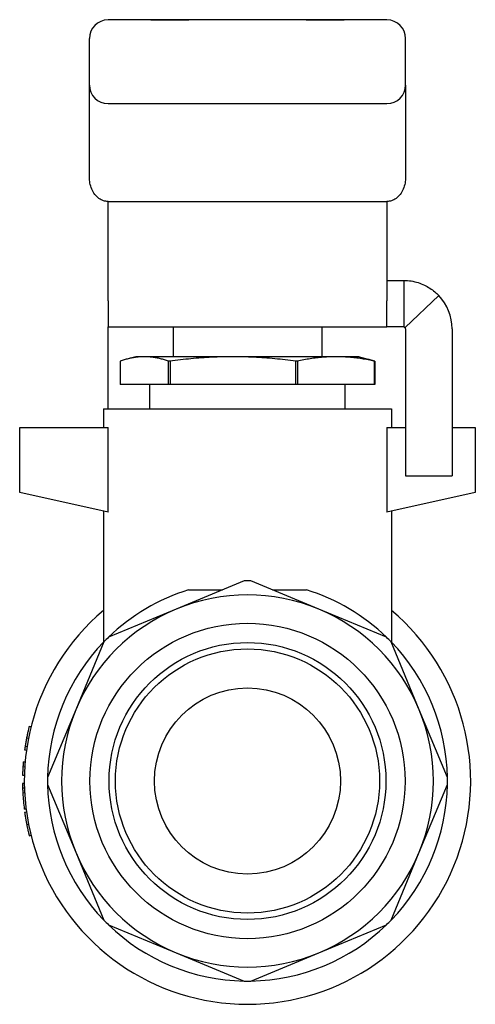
# Model space of a CAD drawing. Header units: millimetres. Extents: x 55 to 3742, y 83 to 332.
# Tile 14 of 14: x 419 to 444, y 205 to 258. Entities that reach past the tile are written whole.
import ezdxf

# ---------------------------------------------------------------- set-up
doc = ezdxf.new("R2010")
doc.units = ezdxf.units.MM
doc.layers.add('DETAIL', color=2, linetype='Continuous')

msp = doc.modelspace()

# ---------------------------------------------------------------- linework, layer by layer
at = {"layer": 'DETAIL'}
for p, q in [((439.091, 258.13), (424.091, 258.13)), ((424.745, 258.14), (424.388, 258.14)), ((424.388, 258.14), (424.388, 258.13)), ((424.764, 258.14), (424.745, 258.14)), ((424.745, 258.14), (424.745, 258.13)), ((426.264, 258.14), (424.764, 258.14)), ((424.764, 258.14), (424.764, 258.13)), ((426.292, 258.14), (426.264, 258.14)), ((426.264, 258.14), (426.264, 258.13)), ((426.312, 258.14), (426.292, 258.14)), ((426.292, 258.14), (426.292, 258.13)), ((426.312, 258.14), (426.312, 258.13)), ((426.398, 258.13), (426.398, 258.14)), ((426.398, 258.14), (428.323, 258.14)), ((428.323, 258.13), (428.323, 258.14)), ((428.323, 258.14), (428.44, 258.14)), ((428.44, 258.13), (428.44, 258.14)), ((434.742, 258.14), (428.44, 258.14)), ((434.742, 258.13), (434.742, 258.14)), ((434.742, 258.14), (434.859, 258.14)), ((434.859, 258.13), (434.859, 258.14)), ((434.859, 258.14), (436.785, 258.14)), ((436.785, 258.13), (436.785, 258.14)), ((423.091, 254.63), (423.091, 257.13)), ((440.091, 254.63), (440.091, 257.13)), ((423.091, 253.811), (423.091, 254.63)), ((440.091, 254.63), (440.091, 253.811)), ((423.091, 249.677), (423.091, 253.811)), ((424.091, 253.63), (439.091, 253.63)), ((440.091, 253.811), (440.091, 249.677)), ((424.091, 248.372), (439.091, 248.372)), ((424.091, 243.034), (424.091, 248.372)), ((439.091, 248.372), (439.091, 243.034)), ((439.091, 244.13), (439.991, 244.13)), ((439.991, 244.13), (439.991, 242.528)), ((424.091, 243.034), (424.091, 241.63)), ((439.091, 241.63), (439.091, 243.034)), ((440.064, 241.599), (441.883, 243.314)), ((439.991, 242.528), (439.991, 241.63)), ((424.091, 241.53), (424.091, 241.63)), ((424.091, 241.63), (439.091, 241.63)), ((424.091, 237.23), (424.091, 241.53)), ((427.591, 241.63), (427.591, 240.03)), ((435.591, 241.63), (435.591, 240.03)), ((439.991, 241.63), (439.091, 241.63)), ((440.091, 241.53), (440.091, 233.631)), ((442.591, 241.53), (442.591, 233.631)), ((424.744, 239.789), (424.744, 238.53)), ((425.591, 240.03), (425.098, 239.898)), ((426.046, 240.03), (425.591, 240.03)), ((430.805, 240.03), (426.046, 240.03)), ((427.349, 238.53), (427.349, 239.789)), ((427.427, 239.789), (427.349, 239.789)), ((427.427, 239.789), (427.427, 238.53)), ((436.349, 240.03), (430.805, 240.03)), ((434.182, 238.53), (434.182, 239.789)), ((434.273, 239.789), (434.182, 239.789)), ((434.273, 239.789), (434.273, 238.53)), ((437.591, 240.03), (436.349, 240.03)), ((437.591, 240.03), (438.084, 239.898)), ((438.425, 238.53), (438.425, 239.789)), ((438.438, 239.789), (438.425, 239.789)), ((438.438, 239.789), (438.438, 238.53)), ((427.349, 238.53), (424.744, 238.53)), ((426.341, 237.23), (426.341, 238.53)), ((427.427, 238.53), (427.349, 238.53)), ((434.182, 238.53), (427.427, 238.53)), ((434.273, 238.53), (434.182, 238.53)), ((438.425, 238.53), (434.273, 238.53)), ((436.841, 237.23), (436.841, 238.53)), ((438.438, 238.53), (438.425, 238.53)), ((423.841, 237.23), (439.341, 237.23)), ((423.841, 237.23), (423.841, 236.23)), ((439.341, 237.23), (439.341, 236.23)), ((419.341, 236.23), (424.103, 236.23)), ((419.341, 232.73), (419.341, 236.23)), ((424.103, 231.672), (424.103, 236.23)), ((439.078, 236.23), (440.091, 236.23)), ((439.078, 236.23), (439.078, 231.672)), ((442.591, 236.23), (443.841, 236.23)), ((443.841, 236.23), (443.841, 232.73)), ((440.091, 233.631), (442.591, 233.631)), ((424.103, 231.672), (419.341, 232.73)), ((443.841, 232.73), (439.078, 231.672)), ((423.841, 231.73), (423.841, 224.68)), ((439.341, 231.73), (439.341, 224.68)), ((431.409, 227.979), (427.764, 226.469)), ((435.418, 226.469), (431.773, 227.979)), ((427.764, 226.469), (424.119, 224.959)), ((439.062, 224.959), (435.418, 226.469)), ((423.862, 224.702), (422.352, 221.057)), ((440.83, 221.057), (439.32, 224.702)), ((422.352, 221.057), (420.843, 217.412)), ((442.339, 217.412), (440.83, 221.057)), ((419.854, 220.174), (419.951, 220.149)), ((419.636, 219.099), (419.735, 219.084)), ((419.714, 219.543), (419.812, 219.524)), ((419.607, 218.905), (419.707, 218.892)), ((419.516, 218.005), (419.616, 217.999)), ((419.535, 218.263), (419.635, 218.255)), ((419.495, 217.54), (419.595, 217.538)), ((419.592, 217.102), (419.492, 217.101)), ((420.843, 217.048), (422.352, 213.403)), ((440.83, 213.403), (442.339, 217.048)), ((419.597, 216.846), (419.497, 216.842)), ((419.608, 216.59), (419.508, 216.584)), ((419.686, 215.721), (419.587, 215.709)), ((419.607, 215.555), (419.707, 215.569)), ((419.718, 214.899), (419.816, 214.918)), ((419.854, 214.287), (419.951, 214.311)), ((422.352, 213.403), (423.862, 209.759)), ((439.32, 209.759), (440.83, 213.403)), ((424.119, 209.501), (427.764, 207.991)), ((435.418, 207.991), (439.062, 209.501)), ((427.764, 207.991), (431.409, 206.482)), ((431.773, 206.482), (435.418, 207.991))]:
    msp.add_line(p, q, dxfattribs=at)
at = {"layer": 'DETAIL', "flags": 128}
for points in [[(424.091, 248.372), (424.031, 248.374), (423.971, 248.381), (423.909, 248.394), (423.847, 248.411), (423.785, 248.435), (423.723, 248.464), (423.662, 248.498), (423.602, 248.539), (423.544, 248.585), (423.488, 248.636), (423.434, 248.693), (423.384, 248.754), (423.337, 248.82), (423.293, 248.89), (423.254, 248.963), (423.219, 249.039), (423.188, 249.117), (423.161, 249.197), (423.139, 249.278), (423.121, 249.359), (423.108, 249.44), (423.098, 249.52), (423.093, 249.599), (423.091, 249.677)], [(440.091, 249.677), (440.089, 249.599), (440.084, 249.52), (440.074, 249.44), (440.061, 249.359), (440.043, 249.278), (440.021, 249.197), (439.994, 249.117), (439.963, 249.039), (439.928, 248.963), (439.889, 248.89), (439.845, 248.82), (439.798, 248.754), (439.748, 248.693), (439.694, 248.636), (439.638, 248.585), (439.58, 248.539), (439.52, 248.498), (439.459, 248.464), (439.397, 248.435), (439.335, 248.411), (439.273, 248.394), (439.211, 248.381), (439.151, 248.374), (439.091, 248.372)], [(439.991, 244.13), (440.094, 244.128), (440.196, 244.122), (440.295, 244.112), (440.393, 244.099), (440.488, 244.082), (440.582, 244.062), (440.674, 244.039), (440.763, 244.012), (440.851, 243.983), (440.936, 243.951), (441.019, 243.917), (441.1, 243.88), (441.179, 243.841), (441.255, 243.8), (441.329, 243.758), (441.401, 243.713), (441.47, 243.667), (441.536, 243.619), (441.601, 243.571), (441.662, 243.521), (441.721, 243.47), (441.778, 243.419), (441.832, 243.366), (441.883, 243.314)], [(439.991, 241.63), (439.995, 241.63), (439.999, 241.63), (440.003, 241.63), (440.007, 241.629), (440.01, 241.628), (440.014, 241.628), (440.017, 241.627), (440.021, 241.626), (440.024, 241.625), (440.028, 241.623), (440.031, 241.622), (440.034, 241.621), (440.037, 241.619), (440.04, 241.617), (440.043, 241.616), (440.045, 241.614), (440.048, 241.612), (440.051, 241.611), (440.053, 241.609), (440.055, 241.607), (440.058, 241.605), (440.06, 241.603), (440.062, 241.601), (440.064, 241.599)], [(426.046, 240.03), (425.992, 240.03), (425.938, 240.028), (425.884, 240.026), (425.829, 240.023), (425.775, 240.019), (425.721, 240.014), (425.667, 240.008), (425.612, 240.001), (425.558, 239.994), (425.504, 239.985), (425.45, 239.976), (425.395, 239.966), (425.341, 239.955), (425.287, 239.944), (425.233, 239.931), (425.178, 239.918), (425.124, 239.905), (425.07, 239.89), (425.016, 239.875), (424.961, 239.859), (424.907, 239.843), (424.853, 239.825), (424.798, 239.808), (424.744, 239.789)], [(427.349, 239.789), (427.294, 239.808), (427.24, 239.825), (427.186, 239.843), (427.132, 239.859), (427.077, 239.875), (427.023, 239.89), (426.969, 239.905), (426.915, 239.918), (426.86, 239.931), (426.806, 239.944), (426.752, 239.955), (426.698, 239.966), (426.643, 239.976), (426.589, 239.985), (426.535, 239.994), (426.48, 240.001), (426.426, 240.008), (426.372, 240.014), (426.318, 240.019), (426.263, 240.023), (426.209, 240.026), (426.155, 240.028), (426.101, 240.03), (426.046, 240.03)], [(430.805, 240.03), (430.664, 240.03), (430.523, 240.028), (430.383, 240.026), (430.242, 240.023), (430.101, 240.019), (429.96, 240.014), (429.819, 240.008), (429.679, 240.001), (429.538, 239.993), (429.397, 239.985), (429.256, 239.976), (429.115, 239.966), (428.974, 239.955), (428.833, 239.944), (428.692, 239.931), (428.551, 239.918), (428.411, 239.904), (428.27, 239.89), (428.129, 239.875), (427.989, 239.859), (427.848, 239.842), (427.707, 239.825), (427.567, 239.808), (427.427, 239.789)], [(434.182, 239.789), (434.042, 239.808), (433.901, 239.825), (433.761, 239.843), (433.62, 239.859), (433.48, 239.875), (433.339, 239.89), (433.199, 239.905), (433.058, 239.918), (432.917, 239.931), (432.777, 239.944), (432.636, 239.955), (432.495, 239.966), (432.354, 239.976), (432.214, 239.985), (432.073, 239.993), (431.932, 240.001), (431.791, 240.008), (431.65, 240.014), (431.509, 240.019), (431.368, 240.023), (431.228, 240.026), (431.087, 240.028), (430.946, 240.03), (430.805, 240.03)], [(436.349, 240.03), (436.263, 240.03), (436.176, 240.028), (436.09, 240.026), (436.003, 240.023), (435.917, 240.019), (435.83, 240.014), (435.744, 240.008), (435.657, 240.001), (435.571, 239.994), (435.484, 239.985), (435.398, 239.976), (435.311, 239.966), (435.225, 239.955), (435.138, 239.944), (435.052, 239.931), (434.965, 239.918), (434.879, 239.905), (434.792, 239.89), (434.706, 239.875), (434.619, 239.859), (434.533, 239.843), (434.446, 239.825), (434.36, 239.808), (434.273, 239.789)], [(438.425, 239.789), (438.338, 239.808), (438.252, 239.825), (438.165, 239.843), (438.079, 239.859), (437.992, 239.875), (437.906, 239.89), (437.819, 239.905), (437.733, 239.918), (437.646, 239.931), (437.56, 239.944), (437.473, 239.955), (437.387, 239.966), (437.3, 239.976), (437.214, 239.985), (437.127, 239.994), (437.041, 240.001), (436.954, 240.008), (436.868, 240.014), (436.782, 240.019), (436.695, 240.023), (436.609, 240.026), (436.522, 240.028), (436.436, 240.03), (436.349, 240.03)], [(438.084, 239.898), (438.099, 239.894), (438.113, 239.89), (438.128, 239.886), (438.143, 239.882), (438.158, 239.878), (438.172, 239.873), (438.187, 239.869), (438.202, 239.865), (438.217, 239.86), (438.231, 239.856), (438.246, 239.851), (438.261, 239.847), (438.276, 239.842), (438.29, 239.838), (438.305, 239.833), (438.32, 239.828), (438.334, 239.824), (438.349, 239.819), (438.364, 239.814), (438.379, 239.809), (438.393, 239.804), (438.408, 239.799), (438.423, 239.794), (438.438, 239.789)], [(428.421, 227.502), (428.494, 227.501), (428.568, 227.499), (428.642, 227.498), (428.716, 227.497), (428.791, 227.497), (428.866, 227.496), (428.941, 227.495), (429.017, 227.495), (429.093, 227.495), (429.169, 227.494), (429.245, 227.494), (429.321, 227.494), (429.398, 227.494), (429.475, 227.494), (429.552, 227.494), (429.629, 227.495), (429.707, 227.495), (429.784, 227.495), (429.862, 227.496), (429.94, 227.496), (430.018, 227.497), (430.096, 227.497), (430.175, 227.498), (430.253, 227.498)], [(432.929, 227.498), (433.007, 227.498), (433.086, 227.497), (433.164, 227.497), (433.242, 227.496), (433.32, 227.496), (433.398, 227.495), (433.475, 227.495), (433.553, 227.495), (433.63, 227.494), (433.707, 227.494), (433.784, 227.494), (433.861, 227.494), (433.937, 227.494), (434.014, 227.494), (434.09, 227.495), (434.165, 227.495), (434.241, 227.495), (434.316, 227.496), (434.391, 227.497), (434.466, 227.497), (434.54, 227.498), (434.614, 227.499), (434.688, 227.501), (434.761, 227.502)], [(419.854, 220.174), (419.854, 220.173), (419.854, 220.171), (419.853, 220.169), (419.852, 220.165), (419.851, 220.16), (419.849, 220.154), (419.847, 220.144), (419.844, 220.133), (419.841, 220.12), (419.837, 220.105), (419.833, 220.088), (419.829, 220.069), (419.822, 220.042), (419.815, 220.012), (419.807, 219.979), (419.799, 219.943), (419.79, 219.904), (419.781, 219.862), (419.77, 219.815), (419.759, 219.764), (419.748, 219.709), (419.736, 219.654), (419.726, 219.604), (419.714, 219.543)], [(419.636, 219.099), (419.632, 219.075), (419.63, 219.056), (419.627, 219.042), (419.625, 219.028), (419.623, 219.013), (419.621, 218.999), (419.619, 218.987), (419.618, 218.977), (419.616, 218.967), (419.615, 218.958), (419.614, 218.949), (419.613, 218.941), (419.612, 218.935), (419.611, 218.93), (419.61, 218.925), (419.61, 218.92), (419.609, 218.916), (419.609, 218.913), (419.608, 218.911), (419.608, 218.91), (419.608, 218.908), (419.608, 218.907), (419.608, 218.906), (419.607, 218.905)], [(419.714, 219.543), (419.709, 219.518), (419.705, 219.494), (419.701, 219.473), (419.697, 219.453), (419.694, 219.435), (419.691, 219.419), (419.687, 219.398), (419.683, 219.377), (419.679, 219.357), (419.676, 219.337), (419.672, 219.318), (419.669, 219.299), (419.666, 219.28), (419.663, 219.262), (419.66, 219.244), (419.657, 219.226), (419.654, 219.208), (419.651, 219.19), (419.648, 219.173), (419.645, 219.157), (419.643, 219.142), (419.641, 219.131), (419.639, 219.116), (419.636, 219.099)], [(419.516, 218.005), (419.515, 217.985), (419.513, 217.968), (419.513, 217.955), (419.512, 217.938), (419.511, 217.92), (419.51, 217.901), (419.509, 217.882), (419.508, 217.864), (419.507, 217.845), (419.506, 217.826), (419.505, 217.806), (419.504, 217.786), (419.503, 217.767), (419.502, 217.747), (419.501, 217.727), (419.5, 217.707), (419.5, 217.687), (419.499, 217.666), (419.498, 217.648), (419.498, 217.628), (419.497, 217.608), (419.496, 217.587), (419.496, 217.564), (419.495, 217.54)], [(419.607, 215.555), (419.608, 215.553), (419.608, 215.55), (419.609, 215.543), (419.611, 215.534), (419.612, 215.521), (419.614, 215.506), (419.617, 215.488), (419.62, 215.468), (419.623, 215.445), (419.627, 215.42), (419.632, 215.391), (419.636, 215.36), (419.641, 215.328), (419.647, 215.295), (419.652, 215.26), (419.659, 215.223), (419.665, 215.185), (419.672, 215.146), (419.679, 215.107), (419.686, 215.066), (419.694, 215.024), (419.7, 214.989), (419.708, 214.948), (419.718, 214.899)], [(419.718, 214.899), (419.726, 214.856), (419.733, 214.824), (419.741, 214.785), (419.749, 214.745), (419.757, 214.708), (419.764, 214.674), (419.772, 214.638), (419.779, 214.604), (419.787, 214.571), (419.794, 214.539), (419.801, 214.508), (419.808, 214.479), (419.814, 214.452), (419.82, 214.426), (419.826, 214.403), (419.831, 214.381), (419.836, 214.362), (419.84, 214.344), (419.844, 214.33), (419.847, 214.317), (419.85, 214.306), (419.851, 214.299), (419.853, 214.293), (419.854, 214.287)]]:
    msp.add_lwpolyline(points, dxfattribs=at)
at = {"layer": 'DETAIL'}
for radius in [8.475, 7.443, 7.1, 5]:
    msp.add_circle((431.591, 217.23), radius, dxfattribs=at)
for centre, radius, start, end in [((424.091, 257.13), 1, 90, 180), ((439.091, 257.13), 1, 0, 90), ((424.091, 254.63), 1, 180, 270), ((439.091, 254.63), 1, 270, 0), ((439.991, 241.53), 2.6, 0, 43.3146), ((439.991, 241.53), 0.1, 0, 43.3146), ((431.591, 217.23), 10.75, 89.0289, 90.9711), ((431.591, 217.23), 10.75, 107.1528, 134.0289), ((431.591, 217.23), 10, 67.5, 112.5), ((431.591, 217.23), 10.75, 45.9711, 72.8472), ((431.591, 217.23), 10, 112.5, 157.5), ((431.591, 217.23), 10, 22.5, 67.5), ((431.591, 217.23), 12, 130.2282, 49.7718), ((431.591, 217.23), 10.75, 134.0289, 135.9711), ((431.591, 217.23), 10.75, 44.0289, 45.9711), ((431.591, 217.23), 10.75, 135.9711, 179.0289), ((431.591, 217.23), 10.75, 0.9711, 44.0289), ((431.591, 217.23), 10, 157.5, 202.5), ((431.591, 217.23), 10, 337.5, 22.5), ((431.591, 217.23), 12.1, 175.1029, 176.3272), ((431.591, 217.23), 12.1, 180.6121, 181.8364), ((431.591, 217.23), 10.75, 179.0289, 180.9711), ((431.591, 217.23), 10.75, 180.9711, 224.0289), ((431.591, 217.23), 10.75, 315.9711, 359.0289), ((431.591, 217.23), 10.75, 359.0289, 0.9711), ((431.591, 217.23), 12.1, 181.8364, 183.0607), ((431.591, 217.23), 12.1, 183.0607, 187.2232), ((431.591, 217.23), 10, 202.5, 247.5), ((431.591, 217.23), 10, 292.5, 337.5), ((431.591, 217.23), 10.75, 224.0289, 225.9711), ((431.591, 217.23), 10.75, 314.0289, 315.9711), ((431.591, 217.23), 10.75, 225.9711, 269.0289), ((431.591, 217.23), 10.75, 270.9711, 314.0289), ((431.591, 217.23), 10, 247.5, 292.5), ((431.591, 217.23), 10.75, 269.0289, 270.9711)]:
    msp.add_arc(centre, radius, start, end, dxfattribs=at)

doc.saveas('drawing.dxf')
